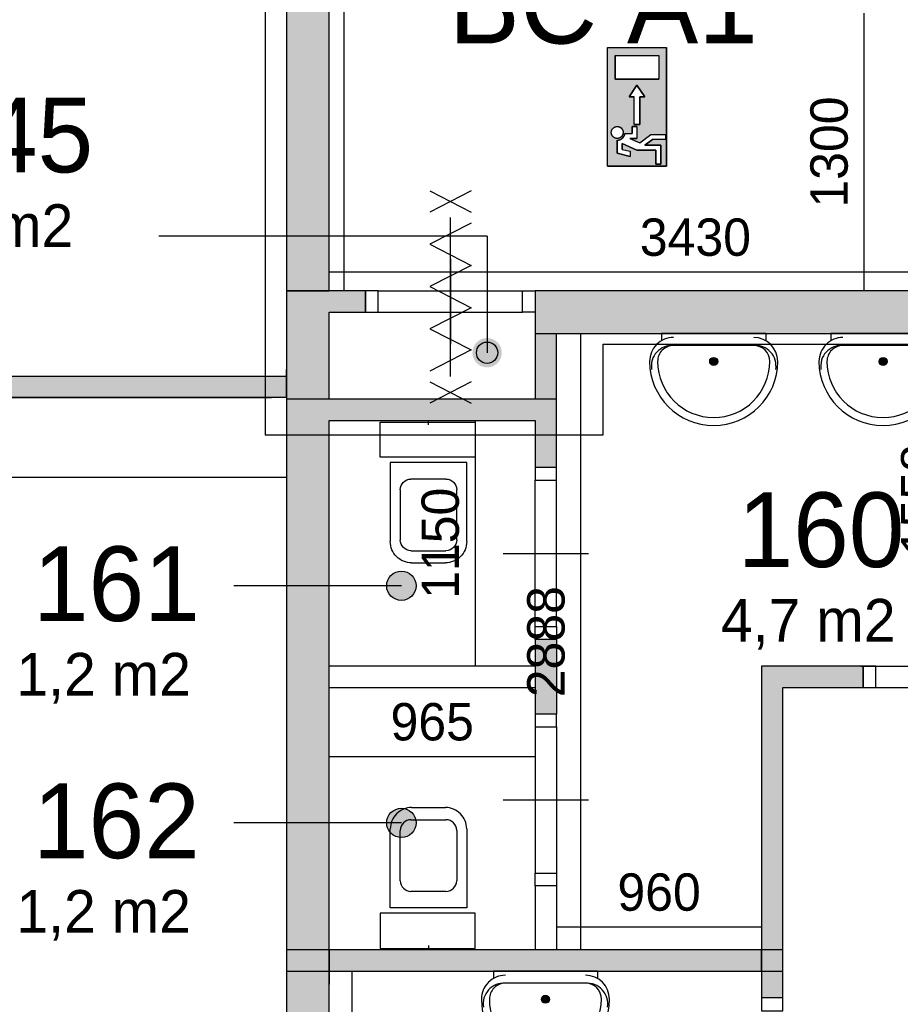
# Model space of a CAD drawing. Extents: x 126249 to 198477, y 373 to 102273.
# Tile 4 of 54: x 136769 to 140893, y 20080 to 24694. Entities that reach past the tile are written whole.
import ezdxf

# ---------------------------------------------------------------- set-up
doc = ezdxf.new("R2010")
doc.units = 0
doc.header["$MEASUREMENT"] = 0
doc.header["$PDMODE"] = 35
doc.header["$PDSIZE"] = -0.5
doc.layers.get('0').update_dxf_attribs({"linetype": 'CONTINUOUS'})
doc.layers.get('DEFPOINTS').update_dxf_attribs({"linetype": 'CONTINUOUS'})
for name, color, linetype in [('AA$1A---_ARCEER', 252, 'CONTINUOUS'), ('AL22----_BINNENWAND', 252, 'CONTINUOUS'), ('AL32----_BINNENKOZIJN', 252, 'CONTINUOUS'), ('AL74----_INRSANITAIR', 252, 'CONTINUOUS'), ('AM$1A---_MAATVOERING', 252, 'CONTINUOUS'), ('Brandweer', 252, 'CONTINUOUS'), ('INSTALLATION_SYMBOLS', 252, 'CONTINUOUS'), ('LAYER01', 252, 'CONTINUOUS'), ('LAYER20', 252, 'CONTINUOUS'), ('M2', 252, 'CONTINUOUS'), ('NUL', 252, 'CONTINUOUS'), ('OMPARTIMENTERING', 252, 'CONTINUOUS')]:
    doc.layers.add(name, color=color, linetype=linetype)
doc.styles.add('B-01', font='b-gbp')
doc.dimstyles.new('BBA_STAND', dxfattribs={"dimtxt": 175, "dimasz": 1, "dimexe": 1, "dimexo": 0.001, "dimgap": 75, "dimtad": 1, "dimdec": 0, "dimzin": 0, "dimdsep": 46, "dimtxsty": 'B-01', "dimblk": 'NONE', "dimblk1": 'NONE', "dimblk2": 'PIJL1', "dimcen": 1, "dimse1": 1, "dimse2": 1, "dimclrd": 256, "dimclre": 1, "dimclrt": 256, "dimadec": 0, "dimazin": 0, "dimtfac": 1, "dimtdec": 0, "dimtmove": 0, "dimatfit": 0, "dimldrblk": 'PIJL1', "dimfxl": 1, "dimtolj": 1, "dimtzin": 0, "dimarcsym": 0})

# ---------------------------------------------------------------- blocks, each defined once
blk = doc.blocks.new('*U2')
at = {"layer": 'INSTALLATION_SYMBOLS'}
for p, q in [((-21.8, 162.8), (-21.8, 187.2)), ((-20.2, 160.3), (-20.2, 189.7)), ((-18.7, 158.4), (-18.7, 191.6)), ((-17.1, 156.7), (-17.1, 193.3)), ((-15.5, 155.4), (-15.5, 194.6)), ((-13.9, 154.2), (-13.9, 195.8)), ((-12.3, 153.2), (-12.3, 196.8)), ((-10.7, 152.4), (-10.7, 197.6)), ((-9.1, 151.7), (-9.1, 198.3)), ((-7.6, 151.2), (-7.6, 198.8)), ((-6, 150.7), (-6, 199.3)), ((-4.4, 150.4), (-4.4, 199.6)), ((-2.8, 150.2), (-2.8, 199.8)), ((-1.2, 150), (-1.2, 200)), ((0.4, 150), (0.4, 200)), ((2, 150.1), (2, 199.9)), ((3.6, 150.3), (3.6, 199.7)), ((5.1, 150.5), (5.1, 199.5)), ((6.7, 150.9), (6.7, 199.1)), ((8.3, 151.4), (8.3, 198.6)), ((9.9, 152), (9.9, 198)), ((11.5, 152.8), (11.5, 197.2)), ((13.1, 153.7), (13.1, 196.3)), ((14.7, 154.7), (14.7, 195.3)), ((16.2, 156), (16.2, 194)), ((17.8, 157.5), (17.8, 192.5)), ((19.4, 159.2), (19.4, 190.8)), ((21, 161.4), (21, 188.6)), ((22.6, 164.3), (22.6, 185.7)), ((-25, 175), (-25, 175)), ((-23.4, 166.2), (-23.4, 183.8)), ((24.2, 168.6), (24.2, 181.4))]:
    blk.add_line(p, q, dxfattribs=at)
blk = doc.blocks.new('Wastafel.09')
for p, q in [((-250, 75), (250, 75)), ((-325, 0), (-325, 45.1)), ((-325, 0), (325, 0)), ((325, 0), (325, 45.1))]:
    blk.add_line(p, q)
blk.add_circle((0, 175), 25)
for centre, radius, start, end in [((0, 175), 400, 0.00001, 180), ((0, 175), 350, 0.00001, 180), ((-260.2, 203.7), 129.1, 170.5092, 274.5117), ((260.2, 203.7), 129.1, 265.4883, 9.49078), ((-250, 175), 150, 180, 270), ((-250, 175), 100, 180, 270), ((250, 175), 150, 270, 0), ((250, 175), 100, 270, 0)]:
    blk.add_arc(centre, radius, start, end)
blk.add_blockref('*U2', (0, 0))
blk = doc.blocks.new('*D132')
at = {"layer": 'AM$1A---_MAATVOERING', "lineweight": -2, "transparency": 16777216}
blk.add_line((132648.8, 22550.5), (138018.8, 22550.5), dxfattribs=at)
at = {"layer": 'DEFPOINTS', "color": 0, "transparency": 16777216}
for p in [(138018.8, 22550.5), (132648.8, 22456), (138018.8, 22456)]:
    blk.add_point(p, dxfattribs=at)
at = {"layer": 'AM$1A---_MAATVOERING', "transparency": 16777216, "insert": (135333.8, 22713), "char_height": 175, "attachment_point": 5, "style": 'B-01'}
blk.add_mtext('\\A1;5370', dxfattribs=at)
blk = doc.blocks.new('_None')
blk = doc.blocks.new('PIJL1')
at = {"color": 1, "linetype": 'ByBlock'}
blk.add_line((0, 82.6), (0, -82.6), dxfattribs=at)
blk.add_solid([(-100, 16.7), (-100, -16.7), (0, 0)], dxfattribs=at)
blk = doc.blocks.new('*D207')
at = {"layer": 'AM$1A---_MAATVOERING', "lineweight": -2, "transparency": 16777216}
blk.add_line((138326.4, 19005.3), (138326.4, 20235.3), dxfattribs=at)
at = {"layer": 'DEFPOINTS', "color": 0, "transparency": 16777216}
for p in [(138326.4, 20235.3), (138541.4, 20235.3), (138436.4, 19005.3)]:
    blk.add_point(p, dxfattribs=at)
at = {"layer": 'AM$1A---_MAATVOERING', "transparency": 16777216, "insert": (138163.9, 19620.3), "char_height": 175, "attachment_point": 5, "rotation": 90, "style": 'B-01'}
blk.add_mtext('\\A1;1230', dxfattribs=at)
blk = doc.blocks.new('*D211')
at = {"layer": 'AM$1A---_MAATVOERING', "lineweight": -2, "transparency": 16777216}
blk.add_line((139397.4, 20335.3), (139397.4, 23223.5), dxfattribs=at)
at = {"layer": 'DEFPOINTS', "color": 0, "transparency": 16777216}
for p in [(139397.4, 23223.5), (139397.4, 23223.5), (139397.4, 20335.3)]:
    blk.add_point(p, dxfattribs=at)
at = {"layer": 'AM$1A---_MAATVOERING', "transparency": 16777216, "insert": (139234.9, 21779.4), "char_height": 175, "attachment_point": 5, "rotation": 90, "style": 'B-01'}
blk.add_mtext('\\A1;2888', dxfattribs=at)
blk = doc.blocks.new('*D212')
at = {"layer": 'AM$1A---_MAATVOERING', "lineweight": -2, "transparency": 16777216}
blk.add_line((140243.9, 20442.5), (139283.8, 20442.5), dxfattribs=at)
at = {"layer": 'DEFPOINTS', "color": 0, "transparency": 16777216}
for p in [(139283.8, 20591.5), (140243.9, 20591.5), (139283.8, 20442.5)]:
    blk.add_point(p, dxfattribs=at)
at = {"layer": 'AM$1A---_MAATVOERING', "transparency": 16777216, "insert": (139763.9, 20605), "char_height": 175, "attachment_point": 5, "style": 'B-01'}
blk.add_mtext('\\A1;960', dxfattribs=at)
blk = doc.blocks.new('*D213')
at = {"layer": 'AM$1A---_MAATVOERING', "lineweight": -2, "transparency": 16777216}
blk.add_line((141148.4, 23223.5), (141148.4, 21665.3), dxfattribs=at)
at = {"layer": 'DEFPOINTS', "color": 0, "transparency": 16777216}
for p in [(141278.4, 23223.5), (140481.4, 21665.3), (141148.4, 21665.3)]:
    blk.add_point(p, dxfattribs=at)
at = {"layer": 'AM$1A---_MAATVOERING', "transparency": 16777216, "insert": (140985.9, 22444.4), "char_height": 175, "attachment_point": 5, "rotation": 90, "style": 'B-01'}
blk.add_mtext('\\A1;1558', dxfattribs=at)
blk = doc.blocks.new('*D214')
at = {"layer": 'AM$1A---_MAATVOERING', "lineweight": -2, "transparency": 16777216}
blk.add_line((139183.8, 21240.5), (138218.8, 21240.5), dxfattribs=at)
at = {"layer": 'DEFPOINTS', "color": 0, "transparency": 16777216}
for p in [(138218.8, 21460.5), (139183.8, 21460.5), (138218.8, 21240.5)]:
    blk.add_point(p, dxfattribs=at)
at = {"layer": 'AM$1A---_MAATVOERING', "transparency": 16777216, "insert": (138701.3, 21403), "char_height": 175, "attachment_point": 5, "style": 'B-01'}
blk.add_mtext('\\A1;965', dxfattribs=at)
blk = doc.blocks.new('*D215')
at = {"layer": 'AM$1A---_MAATVOERING', "lineweight": -2, "transparency": 16777216}
blk.add_line((138902.4, 22815.5), (138902.4, 21665.3), dxfattribs=at)
at = {"layer": 'DEFPOINTS', "color": 0, "transparency": 16777216}
for p in [(138978.4, 22815.5), (138902.4, 21665.3), (138978.4, 21665.3)]:
    blk.add_point(p, dxfattribs=at)
at = {"layer": 'AM$1A---_MAATVOERING', "transparency": 16777216, "insert": (138739.9, 22240.4), "char_height": 175, "attachment_point": 5, "rotation": 90, "style": 'B-01'}
blk.add_mtext('\\A1;1150', dxfattribs=at)
blk = doc.blocks.new('*D218')
at = {"layer": 'AM$1A---_MAATVOERING', "lineweight": -2, "transparency": 16777216}
blk.add_line((140723.4, 24723.5), (140723.4, 23423.5), dxfattribs=at)
at = {"layer": 'DEFPOINTS', "color": 0, "transparency": 16777216}
for p in [(140771.4, 24723.5), (140723.4, 23423.5), (140771.4, 23423.5)]:
    blk.add_point(p, dxfattribs=at)
at = {"layer": 'AM$1A---_MAATVOERING', "transparency": 16777216, "insert": (140560.9, 24073.5), "char_height": 175, "attachment_point": 5, "rotation": 90, "style": 'B-01'}
blk.add_mtext('\\A1;1300', dxfattribs=at)
blk = doc.blocks.new('*D227')
at = {"layer": 'AM$1A---_MAATVOERING', "lineweight": -2, "transparency": 16777216}
blk.add_line((138287.8, 28273.5), (138287.8, 23423.5), dxfattribs=at)
at = {"layer": 'DEFPOINTS', "color": 0, "transparency": 16777216}
for p in [(139975.7, 28273.5), (138287.8, 23423.5), (139975.7, 23423.5)]:
    blk.add_point(p, dxfattribs=at)
at = {"layer": 'AM$1A---_MAATVOERING', "transparency": 16777216, "insert": (138125.3, 25848.5), "char_height": 175, "attachment_point": 5, "rotation": 90, "style": 'B-01'}
blk.add_mtext('\\A1;4850', dxfattribs=at)
blk = doc.blocks.new('*D246')
at = {"layer": 'AM$1A---_MAATVOERING', "lineweight": -2, "transparency": 16777216}
blk.add_line((141648.9, 23511), (138218.8, 23511), dxfattribs=at)
at = {"layer": 'DEFPOINTS', "color": 0, "transparency": 16777216}
for p in [(138218.8, 24851.7), (141648.9, 24764.8), (138218.8, 23511)]:
    blk.add_point(p, dxfattribs=at)
at = {"layer": 'AM$1A---_MAATVOERING', "transparency": 16777216, "insert": (139933.8, 23673.5), "char_height": 175, "attachment_point": 5, "style": 'B-01'}
blk.add_mtext('\\A1;3430', dxfattribs=at)

msp = doc.modelspace()

# ---------------------------------------------------------------- hatches: boundary and pattern name
at = {"layer": 'AA$1A---_ARCEER'}
for points in [[(138218.8, 23678.9), (138218.8, 24751.5), (138018.8, 24751.5), (138018.8, 23678.9)], [(138218.8, 23523.5), (138218.8, 23678.9), (138018.8, 23678.9), (138018.8, 23523.5)], [(138218.8, 23423.5), (138218.8, 23523.5), (138018.8, 23523.5), (138018.8, 23423.5)], [(138218.8, 22915.5), (138218.8, 23323.5), (138388.9, 23323.5), (138388.9, 23423.5), (138018.8, 23423.5), (138018.8, 22915.5)], [(139183.8, 23423.5), (139183.8, 23223.5), (141748.9, 23223.5), (141748.9, 23423.5)], [(139283.8, 23223.5), (139183.8, 23223.5), (139183.8, 22915.5), (139283.8, 22915.5)], [(138018.8, 22923.5), (138018.8, 23023.5), (132833.9, 23023.5), (132833.9, 22923.5)], [(138218.8, 22041.3), (138218.8, 22815.5), (139183.8, 22815.5), (139183.8, 22595.3), (139283.8, 22595.3), (139283.8, 22915.5), (138018.8, 22915.5), (138018.8, 22041.3)], [(138218.8, 20930.4), (138218.8, 21565.6), (138218.8, 21565.6), (138218.8, 21665.3), (138218.8, 21665.3), (138218.8, 22041.3), (138018.8, 22041.3), (138018.8, 20930.4)], [(139283.8, 21440.3), (139283.8, 21790.3), (139183.8, 21790.3), (139183.8, 21440.3)], [(140243.9, 20335.3), (140343.9, 20335.3), (140343.9, 21565.3), (140718.9, 21565.3), (140718.9, 21665.3), (140708.9, 21665.3), (140243.9, 21665.3)], [(138399.9, 17555.3), (138399.9, 17755.3), (138218.8, 17755.3), (138218.8, 18905.3), (138218.8, 18905.3), (138218.8, 19005.3), (138218.8, 19005.3), (138218.8, 20930.4), (138018.8, 20930.4), (138018.8, 17555.3)], [(140243.9, 20235.3), (140243.9, 20335.3), (138218.8, 20335.3), (138218.8, 20235.3)], [(140343.9, 20110.3), (140343.9, 20335.3), (140243.9, 20335.3), (140243.9, 20110.3)]]:
    msp.add_hatch(color=256, dxfattribs=at).paths.add_polyline_path(points)
at = {"layer": 'Brandweer'}
h = msp.add_hatch(color=256, dxfattribs=at)
h.paths.add_polyline_path([(139798.9, 24562.8), (139521.5, 24562.8), (139521.5, 24008), (139798.9, 24008)])
h.paths.add_polyline_path([(139697.2, 24331.6), (139674.1, 24331.6), (139674.1, 24202.2), (139646.4, 24202.2), (139646.4, 24331.6), (139623.2, 24331.6), (139660.2, 24387.1)], flags=16)
h.paths.add_polyline_path([(139558.5, 24414.9), (139558.5, 24525.8), (139762, 24525.8), (139762, 24414.9)], flags=16)
h.paths.add_polyline_path([(139660.2, 24192.9), (139660.2, 24137.4), (139626.6, 24137.4), (139673.7, 24116), (139725, 24155.9), (139794.3, 24155.9), (139794.3, 24132.8), (139732.9, 24132.8), (139697.3, 24105.1), (139771.2, 24105.1), (139771.2, 24017.2), (139748.1, 24017.2), (139748.1, 24081.9), (139659.3, 24081.9), (139590.9, 24113), (139590.9, 24086.1), (139627.9, 24076.9), (139627.9, 24053), (139567.7, 24068.1), (139567.7, 24129.1), (139574.2, 24129.7), (139574.6, 24129.7), (139584.1, 24133), (139584.6, 24133.2), (139589.7, 24136.5), (139590.2, 24136.9), (139593.7, 24140.1), (139593.9, 24140.3), (139598.4, 24146.1), (139598.7, 24146.6), (139601.4, 24152.3), (139602, 24153.8), (139602.9, 24157.1), (139603.3, 24158.6), (139603.3, 24158.9), (139603.4, 24159.3), (139603.4, 24159.7), (139603.5, 24160.1), (139603.6, 24160.5), (139637.1, 24160.5), (139637.1, 24192.9)], flags=16)
h.paths.add_polyline_path([(139593.5, 24154.6), (139591.6, 24150.8), (139591.4, 24150.6), (139589.2, 24147.5), (139589.1, 24147.4), (139586.4, 24144.6), (139583.2, 24142.1), (139581.4, 24141), (139580.8, 24140.6), (139577.1, 24139), (139573, 24137.9), (139573.2, 24137.9), (139571.1, 24137.6), (139570.3, 24137.5), (139566.4, 24137.4), (139562.3, 24137.9), (139558.3, 24139), (139558.4, 24139), (139554.5, 24140.7), (139554.2, 24140.9), (139551.2, 24142.8), (139550, 24143.8), (139549.9, 24143.9), (139550, 24143.8), (139549.9, 24143.9), (139548, 24145.6), (139547.7, 24146), (139545.4, 24148.6), (139544.6, 24149.9), (139544.5, 24150), (139544.6, 24149.9), (139544.5, 24150), (139543.2, 24152.1), (139542.5, 24153.7), (139542.1, 24154.3), (139542.4, 24153.9), (139541.1, 24157.1), (139540.6, 24159.4), (139540.4, 24159.9), (139540, 24163.8), (139540.1, 24167.9), (139540.8, 24171.9), (139542.1, 24175.8), (139542.7, 24177.1), (139542.7, 24177.2), (139542.7, 24177.1), (139542.8, 24177.2), (139543.9, 24179.5), (139546.2, 24182.8), (139547.3, 24184), (139547.8, 24184.5), (139547.6, 24184.3), (139548.1, 24184.8), (139549, 24185.8), (139550.7, 24187), (139551.3, 24187.6), (139554.7, 24189.7), (139558.4, 24191.4), (139562.3, 24192.4), (139564.3, 24192.7), (139564.8, 24192.8), (139564.3, 24192.7), (139567.7, 24193), (139567.8, 24193), (139571.9, 24192.7), (139575.8, 24191.8), (139577.7, 24191.1), (139578.2, 24190.9), (139577.8, 24191.1), (139580.8, 24189.7), (139584.3, 24187.5), (139585.5, 24186.5), (139585.7, 24186.3), (139585.5, 24186.5), (139585.6, 24186.4), (139587.4, 24184.8), (139590.1, 24181.7), (139592.3, 24178.3), (139593.9, 24174.6), (139595, 24170.6), (139595.5, 24166.5), (139595.4, 24162.4), (139594.7, 24158.4), (139594.7, 24158.2)], flags=16)
at = {"layer": 'LAYER01'}
for points in [[(138958.5, 23202.2, 1), (138958.5, 23064.6, 1)], [(138556.9, 21972.6, 1), (138556.9, 22110.1, 1)], [(138556.9, 20861.6, 1), (138556.9, 20999.2, 1)]]:
    msp.add_hatch(color=256, dxfattribs=at).paths.add_polyline_path(points)

# ---------------------------------------------------------------- linework, layer by layer
at = {"layer": 'AA$1A---_ARCEER'}
for p, q in [((140243.9, 20335.3), (138218.8, 20335.3)), ((138218.8, 20235.3), (140243.9, 20235.3)), ((140343.9, 20110.3), (140243.9, 20110.3))]:
    msp.add_line(p, q, dxfattribs=at)
for points in [[(139183.8, 23423.5), (139183.8, 23223.5), (141748.9, 23223.5), (141748.9, 23423.5)], [(138218.8, 20335.3), (138218.8, 20235.3), (140243.9, 20235.3), (140243.9, 20335.3)]]:
    msp.add_lwpolyline(points, close=True, dxfattribs=at)
at = {"layer": 'AL22----_BINNENWAND'}
for p, q in [((138018.8, 23423.5), (138018.8, 17555.3)), ((138388.9, 23423.5), (138018.8, 23423.5)), ((138388.9, 23323.5), (138388.9, 23423.5)), ((141748.9, 23423.5), (139183.8, 23423.5)), ((139183.8, 23423.5), (139183.8, 22915.5)), ((138218.8, 22915.5), (138218.8, 23323.5)), ((138218.8, 23323.5), (138388.9, 23323.5)), ((139183.8, 23223.5), (141748.9, 23223.5)), ((139283.8, 22595.3), (139283.8, 23223.5)), ((139283.8, 22915.5), (138018.8, 22915.5)), ((138218.8, 20335.3), (138218.8, 22815.5)), ((138218.8, 22815.5), (139183.8, 22815.5)), ((139183.8, 22815.5), (139183.8, 22595.3)), ((139183.8, 21790.3), (139183.8, 21440.3)), ((139283.8, 21790.3), (139283.8, 21440.3)), ((139183.8, 21665.3), (138218.8, 21665.3)), ((140243.9, 21665.3), (140243.9, 20335.3)), ((140718.9, 21665.3), (140243.9, 21665.3)), ((140718.9, 21565.3), (140718.9, 21665.3)), ((138218.8, 17755.3), (138218.8, 21565.6)), ((138218.8, 21565.3), (139183.8, 21565.3)), ((140343.9, 20110.3), (140343.9, 21565.3)), ((140343.9, 21565.3), (140718.9, 21565.3)), ((139183.8, 20635.3), (139183.8, 20335.3)), ((139283.6, 20635.3), (139283.6, 20335.3)), ((140343.9, 20335.3), (138018.8, 20335.3)), ((140243.9, 20335.3), (140243.9, 20110.3)), ((138218.8, 20175.3), (138218.8, 20275.3)), ((138218.8, 20275.3), (138218.8, 20175.3)), ((138018.8, 20235.3), (140343.9, 20235.3))]:
    msp.add_line(p, q, dxfattribs=at)
for points in [[(138018.8, 28473.5), (138018.8, 23423.5)], [(138218.8, 23423.5), (138218.8, 28273.5)], [(138018.8, 23423.5), (138218.8, 23423.5)], [(138218.8, 23323.5), (138388.9, 23323.5)], [(132833.9, 23023.5), (137948.8, 23023.5)], [(132833.9, 23023.5), (138018.8, 23023.5)], [(138018.8, 22923.5), (138018.8, 23023.5)], [(138018.8, 23023.5), (138018.8, 22923.5)], [(132833.9, 22923.5), (137948.8, 22923.5)], [(138018.8, 22923.5), (132833.9, 22923.5)], [(140343.9, 21565.3), (140718.9, 21565.3)]]:
    msp.add_lwpolyline(points, dxfattribs=at)
at = {"layer": 'AL32----_BINNENKOZIJN'}
for p, q in [((139183.8, 21850.3), (139183.8, 22535.6)), ((139183.8, 21380.3), (139183.8, 20695.1))]:
    msp.add_line(p, q, dxfattribs=at)
for points in [[(138784.6, 23573.7), (138784.6, 23373.7), (138784.6, 23173.7)], [(138789, 23173.5), (138789, 23373.5), (138789, 23573.5)], [(138448.9, 23423.5), (139124.1, 23423.5)], [(138448.9, 23323.5), (139124.1, 23323.7)], [(139283.8, 21850.3), (139283.6, 22535.6)], [(139033.8, 22192.9), (139233.8, 22192.9), (139433.8, 22192.9)], [(140708.9, 21665.3), (141489.2, 21665.1)], [(140708.9, 21565.3), (141489.2, 21565.3)], [(139283.8, 21380.3), (139283.6, 20695.1)], [(139033.8, 21037.7), (139233.8, 21037.7), (139433.8, 21037.7)]]:
    msp.add_lwpolyline(points, dxfattribs=at)
for points in [[(138388.9, 23323.5), (138448.9, 23323.5), (138448.9, 23423.5), (138388.9, 23423.5)], [(139183.8, 23323.7), (139124.1, 23323.7), (139124.1, 23423.5), (139183.8, 23423.5)], [(139183.8, 22595.3), (139183.8, 22535.6), (139283.6, 22535.6), (139283.6, 22595.3)], [(139183.8, 21790.3), (139183.8, 21850.3), (139283.8, 21850.3), (139283.8, 21790.3)], [(140718.9, 21565.3), (140778.9, 21565.3), (140778.9, 21665.3), (140718.9, 21665.3)], [(139183.8, 21440.3), (139183.8, 21380.3), (139283.8, 21380.3), (139283.8, 21440.3)], [(139183.8, 20635.3), (139183.8, 20695.1), (139283.6, 20695.1), (139283.6, 20635.3)], [(140243.9, 20110.3), (140243.9, 20050.3), (140343.9, 20050.3), (140343.9, 20110.3)]]:
    msp.add_lwpolyline(points, close=True, dxfattribs=at)
msp.add_lwpolyline([(138604.8, 21002.3, 0.414214), (138504.8, 20902.3)], format="xyb", dxfattribs=at)
at = {"layer": 'AL74----_INRSANITAIR'}
for points in [[(138457.8, 22643.5), (138457.8, 22808.5)], [(138457.8, 22808.5), (138901.8, 22808.5)], [(138683.8, 22795.5), (138683.8, 22815.5)], [(138901.8, 22808.5), (138901.8, 22643.5)], [(138901.8, 22643.5), (138457.8, 22643.5)], [(138504.8, 22618.5), (138504.8, 22248.5)], [(138862.8, 22618.5), (138504.8, 22618.5)], [(138862.8, 22248.5), (138862.8, 22618.5)], [(138765.8, 22541.5), (138601.8, 22541.5)], [(138551.8, 22491.5), (138551.8, 22255.5)], [(138815.8, 22255.5), (138815.8, 22491.5)], [(138601.8, 22205.5), (138765.8, 22205.5)], [(138604.8, 22148.5), (138762.8, 22148.5)], [(138604.8, 21002.3), (138762.8, 21002.3)], [(138601.8, 20945.3), (138765.8, 20945.3)], [(138504.8, 20532.3), (138504.8, 20902.3)], [(138862.8, 20902.3), (138862.8, 20532.3)], [(138551.8, 20659.3), (138551.8, 20895.3)], [(138815.8, 20895.3), (138815.8, 20659.3)], [(138765.8, 20609.3), (138601.8, 20609.3)], [(138862.8, 20532.3), (138504.8, 20532.3)], [(138901.8, 20507.3), (138457.8, 20507.3)], [(138457.8, 20507.3), (138457.8, 20342.3)], [(138901.8, 20342.3), (138901.8, 20507.3)], [(138683.8, 20355.3), (138683.8, 20335.3)], [(138457.8, 20342.3), (138901.8, 20342.3)]]:
    msp.add_lwpolyline(points, dxfattribs=at)
for points in [[(138551.8, 22491.5, -0.414213), (138601.8, 22541.5)], [(138765.8, 22541.5, -0.414214), (138815.8, 22491.5)], [(138604.8, 22148.5, -0.414214), (138504.8, 22248.5)], [(138601.8, 22205.5, -0.414214), (138551.8, 22255.5)], [(138862.8, 22248.5, -0.414214), (138762.8, 22148.5)], [(138815.8, 22255.5, -0.414214), (138765.8, 22205.5)], [(138862.8, 20902.3, 0.414214), (138762.8, 21002.3)], [(138601.8, 20945.3, 0.414214), (138551.8, 20895.3)], [(138815.8, 20895.3, 0.414214), (138765.8, 20945.3)], [(138551.8, 20659.3, 0.414213), (138601.8, 20609.3)], [(138765.8, 20609.3, 0.414214), (138815.8, 20659.3)]]:
    msp.add_lwpolyline(points, format="xyb", dxfattribs=at)
at = {"layer": 'Brandweer'}
for p, q in [((139521.5, 24562.8, 2600), (139798.9, 24562.8, 2600)), ((139521.5, 24008, 2600), (139521.5, 24562.8, 2600)), ((139798.9, 24008, 2600), (139798.9, 24562.8, 2600)), ((139558.5, 24525.8, 2600), (139762, 24525.8, 2600)), ((139558.5, 24525.8, 2600), (139558.5, 24414.9, 2600)), ((139762, 24525.8, 2600), (139762, 24414.9, 2600)), ((139558.5, 24414.9, 2600), (139762, 24414.9, 2600)), ((139660.2, 24387.1, 2600), (139623.2, 24331.6, 2600)), ((139697.2, 24331.6, 2600), (139660.2, 24387.1, 2600)), ((139623.2, 24331.6, 2600), (139646.4, 24331.6, 2600)), ((139646.4, 24202.2, 2600), (139646.4, 24331.6, 2600)), ((139674.1, 24202.2, 2600), (139674.1, 24331.6, 2600)), ((139674.1, 24331.6, 2600), (139697.2, 24331.6, 2600)), ((139660.2, 24192.9, 2600), (139637.1, 24192.9, 2600)), ((139637.1, 24192.9, 2600), (139637.1, 24160.5, 2600)), ((139646.4, 24202.2, 2600), (139674.1, 24202.2, 2600)), ((139660.2, 24192.9, 2600), (139660.2, 24137.4, 2600)), ((139567.7, 24129.1, 2600), (139567.7, 24068.1, 2600)), ((139603.6, 24160.5, 2600), (139637.1, 24160.5, 2600)), ((139626.6, 24137.4, 2600), (139673.7, 24116, 2600)), ((139626.6, 24137.4, 2600), (139660.2, 24137.4, 2600)), ((139673.5, 24115.9, 2600), (139725, 24155.9, 2600)), ((139697.3, 24105.1, 2600), (139732.9, 24132.8, 2600)), ((139725, 24155.9, 2600), (139794.3, 24155.9, 2600)), ((139794.3, 24132.8, 2600), (139732.9, 24132.8, 2600)), ((139794.3, 24155.9, 2600), (139794.3, 24132.8, 2600)), ((139590.9, 24086.1, 2600), (139590.9, 24113, 2600)), ((139590.9, 24113, 2600), (139659.3, 24081.9, 2600)), ((139590.9, 24086.1, 2600), (139627.9, 24076.9, 2600)), ((139659.3, 24081.9, 2600), (139748.1, 24081.9, 2600)), ((139771.2, 24105.1, 2600), (139697.3, 24105.1, 2600)), ((139748.1, 24081.9, 2600), (139748.1, 24017.2, 2600)), ((139771.2, 24017.2, 2600), (139771.2, 24105.1, 2600)), ((139567.7, 24068.1, 2600), (139627.9, 24053, 2600)), ((139627.9, 24076.9, 2600), (139627.9, 24053, 2600)), ((139521.5, 24008, 2600), (139798.9, 24008, 2600)), ((139748.1, 24017.2, 2600), (139771.2, 24017.2, 2600))]:
    msp.add_line(p, q, dxfattribs=at)
at = {"layer": 'Brandweer', "elevation": 2600}
for points in [[(139798.9, 24008), (139521.5, 24008), (139521.5, 24562.8), (139798.9, 24562.8), (139798.9, 24008)], [(139762, 24414.9), (139558.5, 24414.9), (139558.5, 24525.8), (139762, 24525.8), (139762, 24414.9)], [(139674.1, 24202.2), (139646.4, 24202.2), (139646.4, 24331.6), (139623.2, 24331.6), (139660.2, 24387.1), (139697.2, 24331.6), (139674.1, 24331.6), (139674.1, 24202.2)], [(139548.1, 24184.8), (139549.1, 24185.7), (139550.1, 24186.6), (139551.2, 24187.5), (139552.3, 24188.2), (139553.5, 24189), (139554.7, 24189.6), (139555.9, 24190.2), (139557.1, 24190.8), (139558.4, 24191.3), (139559.7, 24191.7), (139561, 24192.1), (139562.3, 24192.4), (139563.7, 24192.6), (139565, 24192.8), (139566.4, 24192.9), (139567.7, 24192.9), (139569.1, 24192.9), (139570.5, 24192.8), (139571.8, 24192.6), (139573.2, 24192.4), (139574.5, 24192.1), (139575.8, 24191.7), (139577.1, 24191.3), (139578.4, 24190.8), (139579.6, 24190.2), (139580.8, 24189.6), (139582, 24189), (139583.2, 24188.2), (139584.3, 24187.5), (139585.3, 24186.6), (139586.4, 24185.7), (139587.4, 24184.8), (139588.3, 24183.8), (139589.2, 24182.8), (139590, 24181.7), (139590.8, 24180.6), (139591.5, 24179.4), (139592.2, 24178.2), (139592.8, 24177), (139593.4, 24175.8), (139593.9, 24174.5), (139594.3, 24173.2), (139594.7, 24171.9), (139595, 24170.6), (139595.2, 24169.2), (139595.4, 24167.9), (139595.5, 24166.5), (139595.5, 24165.2), (139595.5, 24163.8), (139595.4, 24162.4), (139595.2, 24161.1), (139595, 24159.8), (139594.7, 24158.4), (139594.3, 24157.1), (139593.9, 24155.8), (139593.4, 24154.5), (139592.8, 24153.3), (139592.2, 24152.1), (139591.5, 24150.9), (139590.8, 24149.8), (139590, 24148.6), (139589.2, 24147.6), (139588.3, 24146.5), (139587.4, 24145.6), (139586.4, 24144.6), (139585.3, 24143.7), (139584.3, 24142.9), (139583.2, 24142.1), (139582, 24141.4), (139580.8, 24140.7), (139579.6, 24140.1), (139578.4, 24139.5), (139577.1, 24139), (139575.8, 24138.6), (139574.5, 24138.3), (139573.2, 24138), (139571.8, 24137.7), (139570.5, 24137.6), (139569.1, 24137.5), (139567.7, 24137.4), (139566.4, 24137.5), (139565, 24137.6), (139563.7, 24137.7), (139562.3, 24138), (139561, 24138.3), (139559.7, 24138.6), (139558.4, 24139), (139557.1, 24139.5), (139555.9, 24140.1), (139554.7, 24140.7), (139553.5, 24141.4), (139552.3, 24142.1), (139551.2, 24142.9), (139550.1, 24143.7), (139549.1, 24144.6), (139548.1, 24145.6), (139547.2, 24146.5), (139546.3, 24147.6), (139545.5, 24148.6), (139544.7, 24149.8), (139543.9, 24150.9), (139543.3, 24152.1), (139542.7, 24153.3), (139542.1, 24154.6), (139541.6, 24155.8), (139541.2, 24157.1), (139540.8, 24158.4), (139540.5, 24159.8), (139540.3, 24161.1), (139540.1, 24162.4), (139540, 24163.8), (139540, 24165.2), (139540, 24166.5), (139540.1, 24167.9), (139540.3, 24169.2), (139540.5, 24170.6), (139540.8, 24171.9), (139541.2, 24173.2), (139541.6, 24174.5), (139542.1, 24175.8), (139542.7, 24177), (139543.3, 24178.2), (139543.9, 24179.4), (139544.7, 24180.6), (139545.5, 24181.7), (139546.3, 24182.8), (139547.2, 24183.8), (139548.1, 24184.8)], [(139563.7, 24137.7), (139559, 24138.8), (139553.9, 24141.1), (139550, 24143.8), (139547.5, 24146.2), (139544.6, 24149.9), (139542.4, 24153.8), (139540.6, 24159.5), (139540.1, 24166.8), (139541.1, 24173), (139542.7, 24177.1), (139543.8, 24179.3), (139545.6, 24181.9), (139547.4, 24184), (139550.8, 24187.1), (139554.3, 24189.5), (139558.7, 24191.4), (139564.4, 24192.7), (139568.6, 24192.9), (139572.2, 24192.6), (139577.8, 24191), (139581.2, 24189.4), (139585.6, 24186.4), (139589.8, 24182), (139591.7, 24179.2), (139593.8, 24174.8), (139595, 24170.5), (139595.5, 24163.8), (139594.5, 24157.7), (139592.9, 24153.5), (139591.1, 24150.2), (139588.7, 24147), (139585.3, 24143.7), (139581.3, 24141), (139578.1, 24139.4), (139573.8, 24138.1), (139571, 24137.6), (139566.4, 24137.5), (139563.7, 24137.7)], [(139771.2, 24017.2), (139748.1, 24017.2), (139748.1, 24081.9), (139659.3, 24081.9), (139590.9, 24113), (139590.9, 24086.1), (139627.9, 24076.9), (139627.9, 24053), (139567.7, 24068.1), (139567.7, 24129.1), (139573.6, 24129.5), (139576.1, 24130), (139578.6, 24130.7), (139581.3, 24131.7), (139584.8, 24133.4), (139587.6, 24135), (139589.4, 24136.3), (139591.8, 24138.2), (139593.7, 24140), (139596.1, 24142.8), (139598.1, 24145.6), (139599.8, 24148.6), (139601.2, 24151.5), (139602.6, 24155.6), (139603.3, 24158.6), (139603.9, 24160.5), (139637.1, 24160.5), (139637.1, 24192.9), (139660.2, 24192.9), (139660.2, 24137.4), (139626.6, 24137.4), (139673.7, 24116), (139725, 24155.9), (139794.3, 24155.9), (139794.3, 24132.8), (139732.9, 24132.8), (139697.3, 24105.1), (139771.2, 24105.1), (139771.2, 24017.2)], [(139567.7, 24129.1), (139568.2, 24129.1), (139568.6, 24129.1), (139569, 24129.1), (139569.4, 24129.1), (139569.8, 24129.1), (139570.2, 24129.1), (139570.6, 24129.2), (139571, 24129.2), (139571.4, 24129.2), (139571.8, 24129.3), (139572.2, 24129.3), (139572.6, 24129.4), (139573, 24129.4), (139573.4, 24129.5), (139573.8, 24129.6), (139574.2, 24129.6), (139574.6, 24129.7), (139575, 24129.8), (139575.4, 24129.9), (139575.8, 24130), (139576.2, 24130.1), (139576.6, 24130.2), (139577, 24130.3), (139577.4, 24130.4), (139577.8, 24130.5), (139578.2, 24130.6), (139578.6, 24130.7), (139579, 24130.8), (139579.3, 24131), (139579.7, 24131.1), (139580.1, 24131.2), (139580.5, 24131.4), (139580.9, 24131.5), (139581.2, 24131.7), (139581.6, 24131.8), (139582, 24132), (139582.4, 24132.1), (139582.7, 24132.3), (139583.1, 24132.5), (139583.5, 24132.7), (139583.8, 24132.8), (139584.2, 24133), (139584.6, 24133.2), (139584.9, 24133.4), (139585.3, 24133.6), (139585.6, 24133.8), (139586, 24134), (139586.3, 24134.2), (139586.7, 24134.4), (139587, 24134.6), (139587.4, 24134.9), (139587.7, 24135.1), (139588.1, 24135.3), (139588.4, 24135.5), (139588.7, 24135.8), (139589.1, 24136), (139589.4, 24136.2), (139589.7, 24136.5), (139590, 24136.7), (139590.3, 24137), (139590.7, 24137.3), (139591, 24137.5), (139591.3, 24137.8), (139591.6, 24138), (139591.9, 24138.3), (139592.2, 24138.6), (139592.5, 24138.9), (139592.8, 24139.1), (139593.1, 24139.4), (139593.4, 24139.7), (139593.7, 24140), (139593.9, 24140.3), (139594.2, 24140.6), (139594.5, 24140.9), (139594.8, 24141.2), (139595, 24141.5), (139595.3, 24141.8), (139595.6, 24142.1), (139595.8, 24142.4), (139596.1, 24142.8), (139596.3, 24143.1), (139596.6, 24143.4), (139596.8, 24143.7), (139597, 24144.1), (139597.3, 24144.4), (139597.5, 24144.7), (139597.7, 24145.1), (139598, 24145.4), (139598.2, 24145.7), (139598.4, 24146.1), (139598.6, 24146.4), (139598.8, 24146.8), (139599, 24147.1), (139599.2, 24147.5), (139599.4, 24147.8), (139599.6, 24148.2), (139599.8, 24148.6), (139600, 24148.9), (139600.2, 24149.3), (139600.4, 24149.7), (139600.5, 24150), (139600.7, 24150.4), (139600.9, 24150.8), (139601, 24151.1), (139601.2, 24151.5), (139601.3, 24151.9), (139601.5, 24152.3), (139601.6, 24152.7), (139601.8, 24153), (139601.9, 24153.4), (139602, 24153.8), (139602.2, 24154.2), (139602.3, 24154.6), (139602.4, 24155), (139602.5, 24155.4), (139602.6, 24155.8), (139602.7, 24156.2), (139602.8, 24156.5), (139602.9, 24156.9), (139603, 24157.3), (139603.1, 24157.7), (139603.2, 24158.1), (139603.2, 24158.5), (139603.3, 24158.9), (139603.4, 24159.3), (139603.4, 24159.7), (139603.5, 24160.1), (139603.6, 24160.5)]]:
    msp.add_lwpolyline(points, dxfattribs=at)
msp.add_lwpolyline([(139567.7, 24129.1), (139574.4, 24129.7), (139584.4, 24133.1), (139589.9, 24136.6), (139593.8, 24140.2), (139598.5, 24146.3), (139601.6, 24152.7), (139603, 24157.5), (139603.9, 24160.5), (139637.1, 24160.5), (139637.1, 24192.9), (139660.2, 24192.9), (139660.2, 24137.4), (139626.6, 24137.4), (139673.7, 24116), (139725, 24155.9), (139794.3, 24155.9), (139794.3, 24132.8), (139732.9, 24132.8), (139697.3, 24105.1), (139771.2, 24105.1), (139771.2, 24017.2), (139748.1, 24017.2), (139748.1, 24081.9), (139659.3, 24081.9), (139590.9, 24113), (139590.9, 24086.1), (139627.9, 24076.9), (139627.9, 24053), (139567.7, 24068.1)], close=True, dxfattribs=at)
at = {"layer": 'Brandweer'}
for points in [[(138689.7, 23891.2), (138883.2, 23791.2)], [(138883.2, 23891.2), (138689.7, 23791.2)], [(138786.5, 23021.2), (138786.5, 23766.2)], [(138786.5, 23021.2), (138786.5, 23766.2)], [(138883.2, 23740.2), (138689.7, 23641.2), (138883.2, 23542.2), (138689.7, 23443.2), (138883.2, 23344.2), (138689.7, 23245.2), (138883.2, 23146.2), (138689.7, 23047.2)], [(138689.7, 22996.2), (138883.2, 22896.2)], [(138883.2, 22996.2), (138689.7, 22896.2)]]:
    msp.add_lwpolyline(points, dxfattribs=at)
at = {"layer": 'LAYER01'}
for p, q in [((138958.5, 23678.9), (137421.6, 23678.9)), ((138556.9, 22041.3), (137771.6, 22041.3)), ((138556.9, 20930.4), (137771.6, 20930.4))]:
    msp.add_line(p, q, dxfattribs=at)
msp.add_lwpolyline([(138958.5, 23678.9), (138958.5, 23133.4)], dxfattribs=at)
msp.add_lwpolyline([(138908.5, 23133.4, -1), (139008.5, 23133.4, -1)], format="xyb", close=True, dxfattribs=at)
for centre in [(138556.9, 22041.3), (138556.9, 20930.4)]:
    msp.add_circle(centre, 68.8, dxfattribs=at)
at = {"layer": 'LAYER20'}
msp.add_lwpolyline([(138018.8, 23055.1), (138018.8, 22955.1)], dxfattribs=at)
at = {"layer": 'NUL'}
msp.add_lwpolyline([(138018.8, 22955.1), (138018.8, 23055.1)], dxfattribs=at)
at = {"layer": 'OMPARTIMENTERING', "ltscale": 800}
for p, q in [((137918.8, 28573.5), (137918.8, 22747.7)), ((139500.3, 23173.5), (139500.3, 22747.7)), ((139500.3, 23173.5), (141968.8, 23173.5)), ((139500.3, 22747.7), (137918.8, 22747.7))]:
    msp.add_line(p, q, dxfattribs=at)

# ---------------------------------------------------------------- block references
at = {"layer": 'AL74----_INRSANITAIR', "xscale": 0.75, "yscale": 0.75, "zscale": 0.75, "rotation": 180}
for p in [(140019.5, 23223.5), (140812.6, 23223.5), (139231.4, 20235.3)]:
    msp.add_blockref('Wastafel.09', p, dxfattribs=at)

# ---------------------------------------------------------------- texts
at = {"layer": 'LAYER01', "style": 'B-01'}
for s, height, p in [('BC A1', 375, (138777.2, 24582.1)), ('K45', 350, (136280.8, 23978)), ('160', 350, (140131.6, 22128.9)), ('161', 350, (136831.7, 21875.9)), ('162', 350, (136831.7, 20764.9))]:
    msp.add_text(s, height=height, rotation=0, dxfattribs=at).set_placement(p)
at = {"layer": 'M2', "char_height": 200, "width": 1805, "attachment_point": 1, "style": 'B-01'}
for s, insert in [('0.4 m2', (136202.8, 23828.8)), ('4,7 m2', (140053.6, 21979.7)), ('1,2 m2', (136753.7, 21726.7)), ('1,2 m2', (136753.7, 20615.7))]:
    msp.add_mtext(s, dxfattribs=dict(at, insert=insert))

# ---------------------------------------------------------------- dimensions: what is measured, and where the dimension line sits
at = {"layer": 'AM$1A---_MAATVOERING'}
for base, p1, p2, picture, middle in [((138287.8, 23423.5), (139975.7, 28273.5), (139975.7, 23423.5), '*D227', (138125.3, 25848.5)), ((140723.4, 23423.5), (140771.4, 24723.5), (140771.4, 23423.5), '*D218', (140560.9, 24073.5)), ((139397.4, 23223.5), (139397.4, 20335.3), (139397.4, 23223.5), '*D211', (139234.9, 21779.4)), ((141148.4, 21665.3), (141278.4, 23223.5), (140481.4, 21665.3), '*D213', (140985.9, 22444.4)), ((138902.4, 21665.3), (138978.4, 22815.5), (138978.4, 21665.3), '*D215', (138739.9, 22240.4)), ((138326.4, 20235.3), (138436.4, 19005.3), (138541.4, 20235.3), '*D207', (138163.9, 19620.3))]:
    dim = msp.add_linear_dim(base=base, p1=p1, p2=p2, angle=270, dimstyle='BBA_STAND', dxfattribs=at)
    dim.commit()
    dim.dimension.update_dxf_attribs({"geometry": picture, "text_midpoint": middle})
for base, p1, p2, picture, middle in [((138218.8, 23511), (141648.9, 24764.8), (138218.8, 24851.7), '*D246', (139933.8, 23673.5)), ((138018.8, 22550.5), (132648.8, 22456), (138018.8, 22456), '*D132', (135333.8, 22713)), ((138218.8, 21240.5), (139183.8, 21460.5), (138218.8, 21460.5), '*D214', (138701.3, 21403)), ((139283.8, 20442.5), (140243.9, 20591.5), (139283.8, 20591.5), '*D212', (139763.9, 20605))]:
    dim = msp.add_linear_dim(base=base, p1=p1, p2=p2, dimstyle='BBA_STAND', dxfattribs=at)
    dim.commit()
    dim.dimension.update_dxf_attribs({"geometry": picture, "text_midpoint": middle})

doc.saveas('drawing.dxf')
